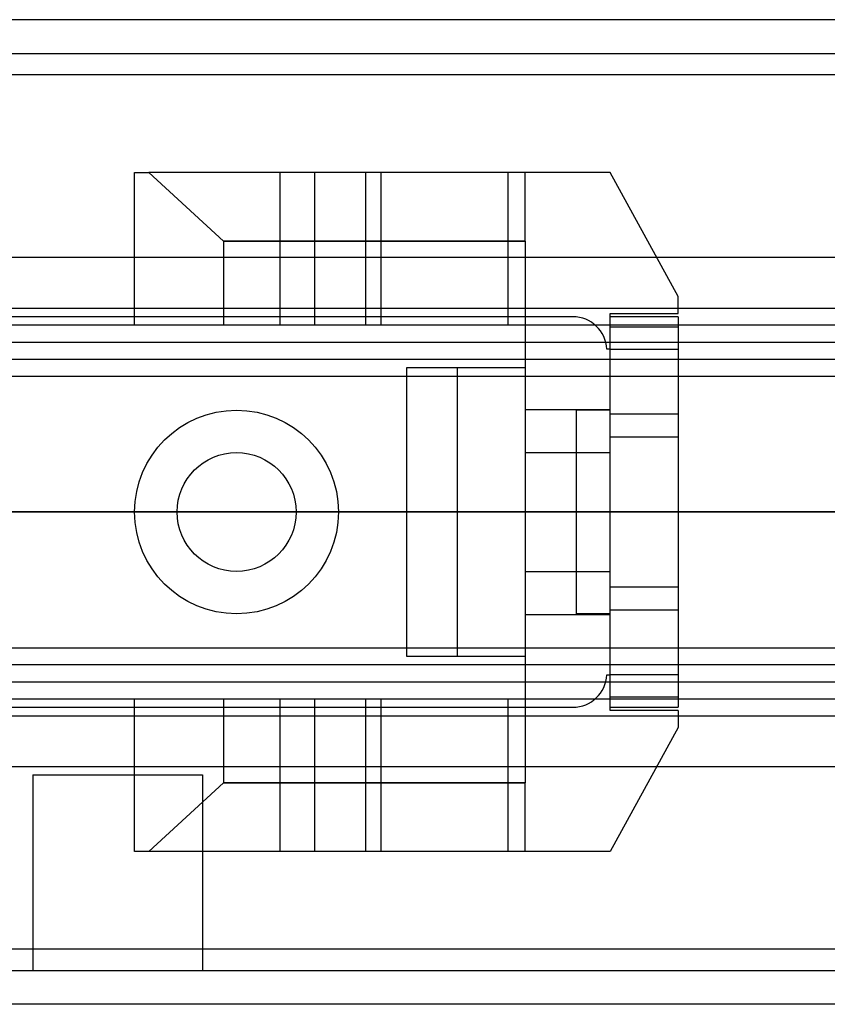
# Model space of a CAD drawing. Header units: millimetres. Extents: x 0 to 2050, y -31 to 55.
# Tile 3 of 9: x 15 to 38, y -15 to 14. Entities that reach past the tile are written whole.
import ezdxf

# ---------------------------------------------------------------- set-up
doc = ezdxf.new("R2010")
doc.units = ezdxf.units.MM
doc.header["$LTSCALE"] = 10
doc.layers.add('BESCH_KONT_sich_schn_ansi_2d', color=40, linetype='Continuous')
doc.layers.add('BESCH_KONT_sich_schn_grun_2d', color=10, linetype='Continuous')

msp = doc.modelspace()

# ---------------------------------------------------------------- linework, layer by layer
at = {"layer": 'BESCH_KONT_sich_schn_ansi_2d'}
for p, q in [((996, 0, 9), (0, 0, 9)), ((0, 0, 2448), (2050, 0, 2448)), ((20, 0), (0, 0)), ((0, 0, 2307), (898, 0, 2307)), ((2, 0, 2289), (2048, 0, 2289)), ((2, 0, 2368), (2048, 0, 2368)), ((2, 0, 2335), (2048, 0, 2335)), ((2, 0, 2366), (2048, 0, 2366)), ((2, 0, 2367), (2048, 0, 2367)), ((2, 0, 2336), (2048, 0, 2336)), ((2, 0, 2337), (2048, 0, 2337)), ((2, 0, 2363), (2048, 0, 2363)), ((2, 0, 2338.5), (2048, 0, 2338.5)), ((2048, 0, 2339.5), (2, 0, 2339.5)), ((2048, 0, 2337.5), (2, 0, 2337.5)), ((2048, 0, 2365.5), (2, 0, 2365.5)), ((2048, 0, 2336.5), (2, 0, 2336.5)), ((2048, 0, 2338), (2, 0, 2338)), ((2.017, 0, 2290), (2048, 0, 2290)), ((5, 0, 2307), (155, 0, 2307)), ((5, 0, 2298), (155, 0, 2298)), ((5, 0, 2330), (155, 0, 2330)), ((7, 0, 2363.5), (2043, 0, 2363.5)), ((18, 0, 2356.024), (18, 0, 2354.556)), ((18.413, 0, 2356.4), (18, 0, 2356.024)), ((18, 0, 2349.576), (18.413, 0, 2349.2)), ((18, 0, 2351.044), (18, 0, 2349.576)), ((18, 0, 2354.556), (22.287, 0, 2353.587)), ((22.287, 0, 2352.013), (18, 0, 2351.044)), ((24, 0, 2361), (18, 0, 2361)), ((24, 0, 2360.5), (18, 0, 2360.5)), ((18, 0, 2360.5), (18, 0, 2361)), ((19.25, 0, 2362), (18, 0, 2361)), ((20.611, 0, 2358.4), (18.413, 0, 2356.4)), ((32, 0, 2356.4), (18.413, 0, 2356.4)), ((18.413, 0, 2349.2), (20.611, 0, 2347.2)), ((18.413, 0, 2349.2), (32, 0, 2349.2)), ((19.25, 0, 2365.5), (19.25, 0, 2363.5)), ((22.75, 0, 2362), (19.25, 0, 2362)), ((19.25, 0, 2362), (19.25, 0, 2365.5)), ((20, 0), (20, 0, 9)), ((20, 0, 2288), (993, 0, 2288)), ((20, 0, 9), (20, 0, 2288)), ((29.5, 0, 2358.4), (20.611, 0, 2358.4)), ((20.611, 0, 2347.2), (29.5, 0, 2347.2)), ((22.75, 0, 2365.5), (22.75, 0, 2363.5)), ((22.75, 0, 2362), (24, 0, 2361)), ((22.75, 0, 2362), (22.75, 0, 2365.5)), ((23.304, 0, 2353.717), (24.803, 0, 2354.489)), ((24.803, 0, 2351.111), (23.304, 0, 2351.883)), ((24, 0, 2360.5), (24, 0, 2361)), ((25.261, 0, 2354.6), (29, 0, 2354.6)), ((29, 0, 2351), (25.261, 0, 2351)), ((26, 0, 2356.4), (26, 0, 2349.2)), ((26, 0, 2349.2), (27.5, 0, 2349.2)), ((27.5, 0, 2355.1), (29.5, 0, 2355.1)), ((27.5, 0, 2349.2), (27.5, 0, 2355.1)), ((29.5, 0, 2363.3), (32, 0, 2363.3)), ((29.5, 0, 2363.3), (29.5, 0, 2358.4)), ((29.5, 0, 2358.4), (29.5, 0, 2354.1)), ((32, 0, 2342.3), (29.5, 0, 2342.3)), ((29.5, 0, 2347.2), (29.5, 0, 2342.3)), ((29.5, 0, 2351.5), (29.5, 0, 2347.2)), ((29.5, 0, 2354.1), (29.5, 0, 2351.5)), ((29.5, 0, 2348.05), (32, 0, 2348.05)), ((29.5, 0, 2344.55), (32, 0, 2344.55)), ((29.5, 0, 2361.05), (32, 0, 2361.05)), ((29.5, 0, 2357.55), (32, 0, 2357.55)), ((30.901, 0, 2365.5), (30.901, 0, 2363.5)), ((31, 0, 2362.5), (31, 0, 2359.5)), ((31, 0, 2359.5), (31, 0, 2356.5)), ((32, 0, 2356.5), (31, 0, 2356.5)), ((32, 0, 2362.5), (31, 0, 2362.5)), ((31, 0, 2349.5), (31, 0, 2346.5)), ((31, 0, 2346.5), (31, 0, 2343.5)), ((32, 0, 2343.5), (31, 0, 2343.5)), ((32, 0, 2349.5), (31, 0, 2349.5)), ((31.9, 0, 2363.5), (31.9, 0, 2365.5)), ((32, 0, 2363.498), (31.995, 0, 2363.498)), ((32, 0, 2363.5), (31.995, 0, 2363.5)), ((32, 0, 2363.498), (31.995, 0, 2363.498)), ((32, 0, 2363.497), (31.995, 0, 2363.497)), ((32, 0, 2363.495), (31.995, 0, 2363.495)), ((32, 0, 2363.492), (31.995, 0, 2363.492)), ((32, 0, 2363.496), (31.995, 0, 2363.496)), ((32, 0, 2363.497), (31.995, 0, 2363.497)), ((32, 0, 2363.497), (31.995, 0, 2363.497)), ((32, 0, 2363.498), (31.995, 0, 2363.498)), ((32, 0, 2363.493), (31.995, 0, 2363.493)), ((32, 0, 2363.495), (31.995, 0, 2363.495)), ((31.995, 0, 2363.495), (31.995, 0, 2363.492)), ((32, 0, 2363.492), (31.995, 0, 2363.492)), ((32, 0, 2363.497), (31.995, 0, 2363.497)), ((31.995, 0, 2363.495), (31.995, 0, 2363.497)), ((31.995, 0, 2363.5), (31.995, 0, 2363.497)), ((34, 0, 2360.006), (32, 0, 2356.4)), ((34, 0, 2360.5), (32, 0, 2360.5)), ((32, 0, 2360.5), (32, 0, 2361.537)), ((32, 0, 2345.1), (34, 0, 2345.1)), ((32, 0, 2360.5), (32, 0, 2356.4)), ((32, 0, 2349.2), (32, 0, 2345.1)), ((32, 0, 2342.3), (32, 0, 2345.1)), ((32, 0, 2356.4), (32, 0, 2349.2)), ((32, 0, 2349.2), (34, 0, 2345.594)), ((32, 0, 2342.1), (32, 0, 2342.3)), ((32, 0, 2363.5), (32, 0, 2361.537)), ((32, 0, 2344.804), (34, 0, 2344.804)), ((34, 0, 2342.376), (32, 0, 2342.376)), ((32, 0, 2342.1), (34, 0, 2342.1)), ((34, 0, 2345.529), (32, 0, 2345.529)), ((32, 0, 2359.501), (34, 0, 2359.501)), ((34, 0, 2360.5), (34, 0, 2360.006)), ((34, 0, 2345.594), (34, 0, 2360.006)), ((34, 0, 2345.594), (34, 0, 2345.1)), ((34, 0, 2344.804), (34, 0, 2342.376)), ((34, 0, 2342.376), (34, 0, 2342.1)), ((34, 0, 2345.1), (34, 0, 2344.804)), ((34, 0, 2363.5), (34, 0, 2360.5))]:
    msp.add_line(p, q, dxfattribs=at)
at = {"layer": 'BESCH_KONT_sich_schn_ansi_2d', "extrusion": (0, 1, 0)}
msp.add_circle((-17.5, 2321), 2.5, dxfattribs=at)
at = {"layer": 'BESCH_KONT_sich_schn_ansi_2d', "extrusion": (0, -1, 0)}
for centre, start, end in [((22.617, 2355.05), 257.2662, 297.2662), ((22.617, 2350.55), 62.7338, 102.7338)]:
    msp.add_arc(centre, 1.5, start, end, dxfattribs=at)
at = {"layer": 'BESCH_KONT_sich_schn_ansi_2d', "extrusion": (0, 1, 0)}
for centre, radius, start, end in [((-25.261, 2353.6), 1, 62.7338, 90), ((-25.261, 2352), 1, 270, 297.2662), ((-29, 2354.1), 0.5, 90, 180), ((-29, 2351.5), 0.5, 180, 270), ((-32, 2363.5), 2, 90, 180)]:
    msp.add_arc(centre, radius, start, end, dxfattribs=at)
at = {"layer": 'BESCH_KONT_sich_schn_grun_2d'}
for p, q in [((2048, 14.5), (2, 14.5)), ((5, 13.5), (155, 13.5)), ((2048, 12.875), (2, 12.875)), ((18, 5.5), (18, 10)), ((18, 10), (18.413, 10)), ((18.413, 10), (20.611, 7.976)), ((20.611, 7.976), (18.413, 10)), ((32, 10), (18.413, 10)), ((22.287, 5.5), (22.287, 10)), ((23.304, 5.5), (23.304, 10)), ((24.803, 5.5), (24.803, 10)), ((25.261, 5.5), (25.261, 10)), ((29, 5.5), (29, 10)), ((29.5, 7.976), (29.5, 10)), ((34, 6.35), (32, 10)), ((29.5, 7.976), (20.611, 7.976)), ((20.611, 7.976), (20.611, 5.5)), ((20.611, 7.976), (29.5, 7.976)), ((29.5, 7.976), (29.5, 3.016)), ((2048, 7.5), (2, 7.5)), ((34, 5.85), (34, 6.35)), ((2, 6), (172, 6)), ((32, 4.8), (32, 5.85)), ((32, 5.85), (34, 5.85)), ((30.901, 5.75), (3, 5.75)), ((34, 5.75), (32, 5.75)), ((34, 5.75), (34, 4.8)), ((2048, 5.5), (2, 5.5)), ((34, 5.44), (32, 5.44)), ((0, 5), (1053, 5)), ((5, 5), (155, 5)), ((32, 4.8), (31.9, 4.8)), ((32, 4.8), (34, 4.8)), ((32, -4.8), (32, 4.8)), ((34, 4.8), (34, -4.8)), ((2, 4.5), (2048, 4.5)), ((29.5, 4.25), (26, 4.25)), ((26, 4.25), (26, -4.25)), ((27.5, -4.25), (27.5, 4.25)), ((2, 4), (2048, 4)), ((29.5, 3.016), (32, 3.016)), ((29.5, 3.016), (29.5, -3.016)), ((31, 3), (31, -3)), ((32, 3), (31, 3)), ((32, 2.89), (34, 2.89)), ((34, 2.2), (32, 2.2)), ((29.5, 1.75), (32, 1.75)), ((31.995, 0.002), (31.995, 0.005)), ((32, 0.005), (31.995, 0.005)), ((32, 0.003), (31.995, 0.003)), ((31.995, 0.002), (31.995, 0.001)), ((32, 0.002), (31.995, 0.002)), ((31.995, 0.002), (32, 0.002)), ((32, 0.001), (31.995, 0.001)), ((32, 0.001), (31.995, 0.001)), ((31.995, 0.001), (31.995, -0.001)), ((32, 0), (31.995, 0)), ((32, -0.001), (31.995, -0.001)), ((32, -0.002), (31.995, -0.002)), ((31.995, -0.006), (31.995, -0.002)), ((31.995, -0.004), (32, -0.004)), ((32, -0.004), (31.995, -0.004)), ((32, -0.006), (31.995, -0.006)), ((31.995, -0.006), (31.995, -0.008)), ((32, -0.006), (31.995, -0.006)), ((32, -0.007), (31.995, -0.007)), ((32, -0.008), (31.995, -0.008)), ((31.995, -0.012), (31.995, -0.009)), ((32, -0.009), (31.995, -0.009)), ((32, -0.011), (31.995, -0.011)), ((31.995, -0.012), (32, -0.012)), ((31.995, -0.012), (31.995, -0.012)), ((32, -0.012), (31.995, -0.012)), ((32, -0.012), (31.995, -0.012)), ((31.995, -0.012), (31.995, -0.015)), ((32, -0.012), (31.995, -0.012)), ((32, -0.013), (31.995, -0.013)), ((32, -0.015), (31.995, -0.015)), ((29.5, -1.75), (32, -1.75)), ((32, -2.2), (34, -2.2)), ((34, -2.89), (32, -2.89)), ((29.5, -3.016), (32, -3.016)), ((29.5, -3.016), (29.5, -7.976)), ((32, -3), (31, -3)), ((2, -4), (2048, -4)), ((26, -4.25), (29.5, -4.25)), ((2048, -4.5), (2, -4.5)), ((31.9, -4.8), (32, -4.8)), ((32, -5.85), (32, -4.8)), ((34, -4.8), (32, -4.8)), ((34, -4.8), (34, -5.75)), ((0, -5), (1053, -5)), ((5, -5), (155, -5)), ((2, -5.5), (2048, -5.5)), ((18, -10), (18, -5.5)), ((20.611, -5.5), (20.611, -7.976)), ((22.287, -10), (22.287, -5.5)), ((23.304, -10), (23.304, -5.5)), ((24.803, -10), (24.803, -5.5)), ((25.261, -10), (25.261, -5.5)), ((29, -10), (29, -5.5)), ((32, -5.44), (34, -5.44)), ((3, -5.75), (30.901, -5.75)), ((32, -5.75), (34, -5.75)), ((2, -6), (172, -6)), ((34, -5.85), (32, -5.85)), ((34, -5.85), (34, -6.35)), ((34, -6.35), (32, -10)), ((2, -7.5), (2048, -7.5)), ((15, -7.742), (20, -7.742)), ((15, -7.742), (15, -13.5)), ((20, -7.742), (20, -13.5)), ((20.611, -7.976), (18.413, -10)), ((18.413, -10), (20.611, -7.976)), ((29.5, -7.976), (20.611, -7.976)), ((20.611, -7.976), (29.5, -7.976)), ((29.5, -10), (29.5, -7.976)), ((18.413, -10), (18, -10)), ((32, -10), (18.413, -10)), ((2048, -12.875), (2, -12.875)), ((5, -13.5), (155, -13.5)), ((2048, -14.5), (2, -14.5))]:
    msp.add_line(p, q, dxfattribs=at)
for radius in [3, 1.75, 1.75]:
    msp.add_circle((21, 0), radius, dxfattribs=at)
for centre, start, end in [((30.901, 4.75), 2.866, 90), ((30.901, -4.75), 270, 357.134)]:
    msp.add_arc(centre, 1, start, end, dxfattribs=at)

doc.saveas('drawing.dxf')
